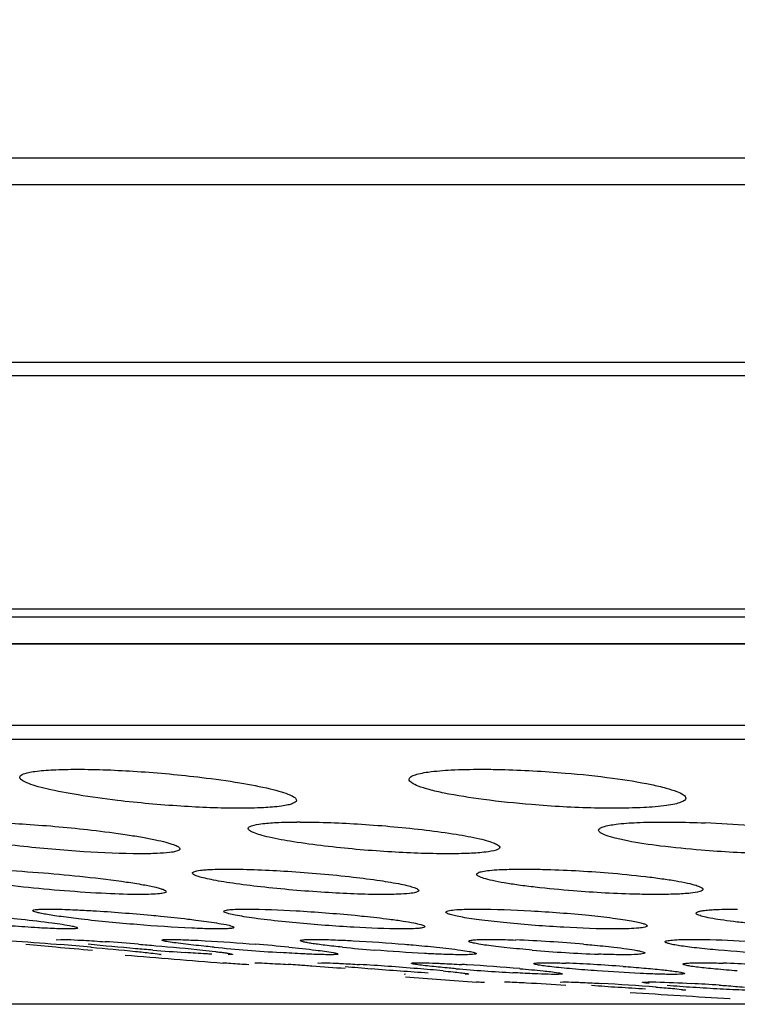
# Model space of a CAD drawing. Header units: millimetres. Extents: x 19266 to 21235, y -89 to 1237.
# Tile 16 of 74: x 19541 to 19555, y 664 to 683. Entities that reach past the tile are written whole.
import ezdxf

# ---------------------------------------------------------------- set-up
doc = ezdxf.new("R2010")
doc.units = ezdxf.units.MM
doc.header["$LTSCALE"] = 16.335
doc.header["$PDMODE"] = 3
doc.header["$PDSIZE"] = 0.3125
doc.layers.get('0').update_dxf_attribs({"linetype": 'CONTINUOUS'})
doc.layers.get('Defpoints').update_dxf_attribs({"linetype": 'CONTINUOUS'})
doc.layers.add('02___PRT_ALL_AXES', color=7, linetype='CONTINUOUS')
doc.layers.add('尺寸线', color=3, linetype='CONTINUOUS', lineweight=13)
doc.styles.get("Standard").update_dxf_attribs({"font": 'SimSun Regular.ttf', "width": 0.8})
doc.dimstyles.new('ISO-25', dxfattribs={"dimtxt": 15, "dimasz": 15, "dimexe": 1.25, "dimexo": 0.625, "dimtad": 1, "dimtoh": 1, "dimdsep": 46, "dimtxsty": 'Standard', "dimcen": 2.5, "dimadec": 0, "dimazin": 0, "dimtfac": 1, "dimtmove": 0, "dimatfit": 3, "dimldrblk": 'CLOSEDBLANK', "dimfxl": 1, "dimarcsym": 0})

# ---------------------------------------------------------------- blocks, each defined once
blk = doc.blocks.new('*D6')
at = {"layer": 'Defpoints', "color": 0, "transparency": 16777216}
for p in [(19358.908, 942.163), (19462.57, 942.163), (19586.548, 663.5)]:
    blk.add_point(p, dxfattribs=at)
at = {"layer": '尺寸线', "color": 0, "lineweight": -2, "transparency": 16777216}
for p, q in [((19461.945, 942.163), (19357.658, 942.163)), ((19358.908, 678.5), (19358.908, 927.163)), ((19585.923, 663.5), (19357.658, 663.5))]:
    blk.add_line(p, q, dxfattribs=at)
at = {"layer": '尺寸线', "color": 0, "transparency": 16777216}
for points in [[(19356.408, 927.163), (19361.408, 927.163), (19358.908, 942.163)], [(19356.408, 678.5), (19361.408, 678.5), (19358.908, 663.5)]]:
    blk.add_solid(points, dxfattribs=at)
at = {"layer": '尺寸线', "color": 0, "transparency": 16777216, "insert": (19349.033, 802.831), "char_height": 15, "attachment_point": 5, "rotation": 90}
blk.add_mtext('278.66mm [10.97in]', dxfattribs=at)
blk = doc.blocks.new('_ClosedBlank')
at = {"color": 0, "linetype": 'ByBlock', "lineweight": -2}
for p, q in [((-1, 0.1667), (0, 0)), ((-1, 0.1667), (-1, -0.1667)), ((0, 0), (-1, -0.1667))]:
    blk.add_line(p, q, dxfattribs=at)

msp = doc.modelspace()

# ---------------------------------------------------------------- linework, layer by layer
at = {"color": 7, "linetype": 'Continuous'}
for p, q in [((19470.512, 680.333), (19702.561, 680.333)), ((19471.096, 679.8), (19701.976, 679.8)), ((19476.181, 676.269), (19696.892, 676.269)), ((19477.168, 676.001), (19696.036, 676.001)), ((19681.057, 671.36), (19492.016, 671.36)), ((19680.666, 671.198), (19492.406, 671.198)), ((19495.297, 670.677), (19677.776, 670.677)), ((19677.601, 670.662), (19495.471, 670.662)), ((19666.768, 669.045), (19506.305, 669.045)), ((19666.213, 668.763), (19506.86, 668.763))]:
    msp.add_line(p, q, dxfattribs=at)
for start, end in [(265.22527, 265.4387), (265.8369, 265.99212), (266.32702, 266.54512)]:
    msp.add_arc((19586.536, 1185.996), 523.333, start, end, dxfattribs=at)
at = {"layer": '02___PRT_ALL_AXES', "color": 7, "linetype": 'Continuous'}
for p, q in [((19541.605, 664.695), (19541.683, 664.689)), ((19541.608, 664.783), (19541.694, 664.791)), ((19543.69, 664.489), (19543.659, 664.486)), ((19545.108, 664.494), (19545.023, 664.486)), ((19544.916, 664.326), (19544.919, 664.327)), ((19545.548, 664.324), (19545.575, 664.327)), ((19546.804, 664.321), (19546.877, 664.327)), ((19548.548, 664.098), (19548.522, 664.095)), ((19549.804, 664.101), (19549.73, 664.095)), ((19549.956, 663.947), (19549.959, 663.947)), ((19550.513, 663.946), (19550.535, 663.947)), ((19551.619, 663.943), (19551.68, 663.947)), ((19553.255, 663.939), (19553.374, 663.947)), ((19554.119, 663.782), (19554.058, 663.778)), ((19554.997, 663.617), (19554.999, 663.617))]:
    msp.add_line(p, q, dxfattribs=at)
for centre, radius, start, end in [((19546.449, 654.872), 12.253, 89.9983, 90.305), ((19553.521, 644.719), 22.409, 85.2389, 87.4851), ((19549.458, 753.26), 88.968, 264.54447, 264.92825), ((19532.828, 558.139), 106.917, 84.921, 85.24907), ((19538.629, 608.052), 56.831, 85.3456, 86.0175), ((19542.022, 620.94), 43.898, 84.5055, 85.3781), ((19549.597, 635.551), 29.251, 85.1153, 87.7651), ((19550.955, 770.006), 105.781, 264.92248, 265.3191), ((19547.998, 720.036), 55.638, 265.3873, 266.0519), ((19549.047, 710.112), 45.68, 264.5899, 266.2579), ((19550.515, 696.628), 32.154, 264.2472, 265.3903), ((19553.501, 693.551), 29.076, 265.1981, 267.7972), ((19541.775, 597.106), 67.333, 86.05448, 86.2193), ((19544.256, 609.457), 54.939, 85.8813, 86.4755), ((19547.351, 624.54), 39.819, 86.5169, 86.6678), ((19550.759, 637.778), 26.558, 86.7038, 87.8908), ((19550.265, 628.462), 35.886, 85.8322, 86.7715), ((19553.885, 636.032), 28.303, 85.6787, 88.0235), ((19540.481, 578.269), 86.214, 85.87279, 86.05793), ((19539.28, 561.58), 102.946, 85.50451, 85.87439), ((19551.481, 709.227), 45.163, 264.7468, 265.4077), ((19552.783, 725.326), 61.314, 265.39943, 265.94311), ((19543.76, 602.248), 62.165, 85.36231, 85.90239), ((19552.28, 717.878), 53.849, 265.9163, 266.5043), ((19545.292, 621.118), 43.233, 84.6891, 85.364), ((19553.236, 708.231), 44.177, 265.21, 266.6866), ((19547.066, 619.906), 44.462, 85.158, 86.5132), ((19549.202, 607.121), 56.886, 85.6437, 86.737), ((19551.902, 621.467), 42.511, 86.1116, 86.8652), ((19556.298, 717.254), 53.528, 265.6571, 266.2288), ((19556.507, 720.189), 56.47, 266.2128, 266.7634), ((19556.541, 697.975), 34.209, 265.3194, 266.1726), ((19557.107, 706.238), 42.491, 266.1554, 266.895), ((19556.395, 692.466), 28.7, 266.8241, 267.8118)]:
    msp.add_arc(centre, radius, start, end, dxfattribs=at)
for points, knots in [([(19540.878, 668.014), (19540.878, 668.048), (19540.958, 668.086), (19541.056, 668.112), (19541.254, 668.146), (19541.573, 668.168), (19541.853, 668.174), (19542.012, 668.174)], [0, 0, 0, 0, 0.08647, 0.1701, 0.282864, 0.592329, 1, 1, 1, 1]), ([(19542.817, 667.554), (19542.556, 667.585), (19542.087, 667.649), (19541.542, 667.75), (19541.204, 667.836), (19541.033, 667.895), (19540.927, 667.943), (19540.878, 667.993), (19540.878, 668.014)], [0, 0, 0, 0, 0.390598, 0.70366, 0.821646, 0.910417, 0.96877, 1, 1, 1, 1]), ([(19542.012, 668.174), (19542.411, 668.174), (19543.241, 668.139), (19544.067, 668.064), (19544.495, 668.012)], [0, 0, 0, 0, 0.481321, 1, 1, 1, 1]), ([(19544.495, 668.012), (19544.749, 667.981), (19545.205, 667.918), (19545.735, 667.818), (19546.063, 667.733), (19546.228, 667.675), (19546.331, 667.628), (19546.378, 667.579), (19546.378, 667.559)], [0, 0, 0, 0, 0.391571, 0.704272, 0.821916, 0.910397, 0.968623, 1, 1, 1, 1]), ([(19548.618, 667.973), (19548.618, 667.99), (19548.649, 668.03), (19548.728, 668.062), (19548.848, 668.096), (19549.094, 668.136), (19549.498, 668.167), (19549.847, 668.174), (19550.043, 668.174)], [0, 0, 0, 0, 0.033812, 0.090019, 0.174739, 0.288621, 0.598409, 1, 1, 1, 1]), ([(19550.043, 668.174), (19550.175, 668.174), (19550.735, 668.166), (19551.295, 668.135), (19551.722, 668.099)], [0, 0, 0, 0, 0.235323, 1, 1, 1, 1]), ([(19551.722, 668.099), (19552.036, 668.073), (19552.61, 668.013), (19553.28, 667.907), (19553.704, 667.811), (19553.921, 667.742), (19554.054, 667.686), (19554.118, 667.625), (19554.118, 667.6)], [0, 0, 0, 0, 0.381794, 0.697309, 0.817916, 0.908932, 0.968683, 1, 1, 1, 1]), ([(19551.05, 667.471), (19550.732, 667.497), (19550.151, 667.557), (19549.471, 667.663), (19549.04, 667.759), (19548.82, 667.829), (19548.684, 667.885), (19548.618, 667.947), (19548.618, 667.973)], [0, 0, 0, 0, 0.380977, 0.69669, 0.817553, 0.908799, 0.968702, 1, 1, 1, 1]), ([(19545.244, 667.399), (19544.855, 667.399), (19544.044, 667.432), (19543.235, 667.505), (19542.817, 667.554)], [0, 0, 0, 0, 0.480486, 1, 1, 1, 1]), ([(19546.378, 667.559), (19546.378, 667.525), (19546.298, 667.487), (19546.2, 667.461), (19546.002, 667.427), (19545.683, 667.405), (19545.403, 667.399), (19545.244, 667.399)], [0, 0, 0, 0, 0.086456, 0.170082, 0.282847, 0.592285, 1, 1, 1, 1]), ([(19552.693, 667.399), (19552.564, 667.399), (19552.016, 667.406), (19551.468, 667.436), (19551.05, 667.471)], [0, 0, 0, 0, 0.235308, 1, 1, 1, 1]), ([(19554.118, 667.6), (19554.118, 667.583), (19554.088, 667.543), (19554.009, 667.51), (19553.888, 667.477), (19553.642, 667.436), (19553.238, 667.406), (19552.89, 667.399), (19552.693, 667.399)], [0, 0, 0, 0, 0.033809, 0.09003, 0.174785, 0.288669, 0.598422, 1, 1, 1, 1]), ([(19539.85, 667.125), (19540.235, 667.125), (19541.055, 667.088), (19541.873, 667.015), (19542.306, 666.965)], [0, 0, 0, 0, 0.469033, 1, 1, 1, 1]), ([(19545.419, 666.995), (19545.419, 667.023), (19545.53, 667.07), (19545.702, 667.094), (19546.014, 667.121), (19546.248, 667.125), (19546.384, 667.125)], [0, 0, 0, 0, 0.083829, 0.279465, 0.589686, 1, 1, 1, 1]), ([(19546.449, 667.125), (19546.857, 667.125), (19547.694, 667.09), (19548.529, 667.016), (19548.956, 666.965)], [0, 0, 0, 0, 0.486457, 1, 1, 1, 1]), ([(19552.385, 666.961), (19552.385, 666.975), (19552.415, 667.009), (19552.532, 667.051), (19552.782, 667.093), (19553.185, 667.12), (19553.502, 667.125), (19553.681, 667.125)], [0, 0, 0, 0, 0.03147, 0.086706, 0.285247, 0.596609, 1, 1, 1, 1]), ([(19553.681, 667.125), (19553.746, 667.125), (19554.02, 667.124), (19554.295, 667.115), (19554.504, 667.106)], [0, 0, 0, 0, 0.237165, 1, 1, 1, 1]), ([(19540.875, 666.647), (19540.632, 666.674), (19540.285, 666.718), (19539.849, 666.788), (19539.583, 666.838), (19539.369, 666.886), (19539.207, 666.934), (19539.113, 666.97), (19539.062, 667.008), (19539.062, 667.026)], [0, 0, 0, 0, 0.392438, 0.561914, 0.70784, 0.826509, 0.91523, 0.972362, 1, 1, 1, 1]), ([(19542.306, 666.965), (19542.542, 666.937), (19542.879, 666.894), (19543.302, 666.825), (19543.559, 666.776), (19543.766, 666.729), (19543.921, 666.682), (19544.013, 666.647), (19544.061, 666.609), (19544.061, 666.593)], [0, 0, 0, 0, 0.393698, 0.563106, 0.708709, 0.826986, 0.915326, 0.972279, 1, 1, 1, 1]), ([(19546.937, 666.647), (19546.73, 666.671), (19546.36, 666.721), (19545.932, 666.798), (19545.669, 666.862), (19545.538, 666.907), (19545.457, 666.942), (19545.419, 666.979), (19545.419, 666.995)], [0, 0, 0, 0, 0.396818, 0.709205, 0.82581, 0.912934, 0.969954, 1, 1, 1, 1]), ([(19548.956, 666.965), (19549.157, 666.94), (19549.513, 666.892), (19549.926, 666.816), (19550.179, 666.753), (19550.305, 666.709), (19550.383, 666.675), (19550.419, 666.638), (19550.419, 666.623)], [0, 0, 0, 0, 0.397834, 0.709818, 0.82607, 0.912879, 0.969752, 1, 1, 1, 1]), ([(19554.426, 666.565), (19554.156, 666.587), (19553.666, 666.636), (19553.094, 666.72), (19552.735, 666.795), (19552.552, 666.85), (19552.441, 666.893), (19552.385, 666.941), (19552.385, 666.961)], [0, 0, 0, 0, 0.386417, 0.702026, 0.82177, 0.911781, 0.970253, 1, 1, 1, 1]), ([(19543.273, 666.493), (19542.898, 666.493), (19542.097, 666.529), (19541.299, 666.599), (19540.875, 666.647)], [0, 0, 0, 0, 0.468106, 1, 1, 1, 1]), ([(19549.388, 666.493), (19548.991, 666.493), (19548.172, 666.526), (19547.356, 666.597), (19546.937, 666.647)], [0, 0, 0, 0, 0.485188, 1, 1, 1, 1]), ([(19544.061, 666.593), (19544.062, 666.57), (19543.971, 666.532), (19543.832, 666.515), (19543.576, 666.494), (19543.384, 666.493), (19543.273, 666.493)], [0, 0, 0, 0, 0.082542, 0.276405, 0.586413, 1, 1, 1, 1]), ([(19550.419, 666.623), (19550.419, 666.612), (19550.396, 666.585), (19550.304, 666.55), (19550.107, 666.518), (19549.786, 666.497), (19549.532, 666.493), (19549.388, 666.493)], [0, 0, 0, 0, 0.031686, 0.08608, 0.281816, 0.591849, 1, 1, 1, 1]), ([(19556.089, 666.493), (19555.959, 666.493), (19555.404, 666.5), (19554.849, 666.53), (19554.426, 666.565)], [0, 0, 0, 0, 0.235547, 1, 1, 1, 1]), ([(19539.805, 666.189), (19540.035, 666.189), (19540.55, 666.171), (19541.616, 666.098), (19542.451, 666.013), (19542.999, 665.932)], [0, 0, 0, 0, 0.2155, 0.481802, 1, 1, 1, 1]), ([(19544.309, 666.109), (19544.309, 666.117), (19544.326, 666.134), (19544.392, 666.155), (19544.456, 666.164), (19544.506, 666.169)], [0, 0, 0, 0, 0.104531, 0.296071, 1, 1, 1, 1]), ([(19545.668, 665.836), (19545.482, 665.856), (19545.219, 665.889), (19544.89, 665.94), (19544.692, 665.976), (19544.534, 666.01), (19544.415, 666.044), (19544.346, 666.069), (19544.309, 666.097), (19544.309, 666.109)], [0, 0, 0, 0, 0.399967, 0.569632, 0.714247, 0.831117, 0.917814, 0.973297, 1, 1, 1, 1]), ([(19544.506, 666.169), (19544.54, 666.173), (19544.71, 666.186), (19544.881, 666.189), (19545.019, 666.189)], [0, 0, 0, 0, 0.197923, 1, 1, 1, 1]), ([(19545.019, 666.189), (19545.414, 666.189), (19546.245, 666.151), (19547.074, 666.08), (19547.507, 666.03)], [0, 0, 0, 0, 0.475457, 1, 1, 1, 1]), ([(19549.96, 666.085), (19549.96, 666.099), (19550.006, 666.128), (19550.089, 666.145), (19550.233, 666.167), (19550.344, 666.174), (19550.408, 666.178)], [0, 0, 0, 0, 0.089798, 0.28171, 0.586163, 1, 1, 1, 1]), ([(19551.881, 665.756), (19551.629, 665.776), (19551.266, 665.81), (19550.808, 665.867), (19550.523, 665.911), (19550.294, 665.953), (19550.118, 665.997), (19550.018, 666.031), (19549.96, 666.067), (19549.96, 666.085)], [0, 0, 0, 0, 0.386328, 0.55647, 0.704223, 0.825019, 0.915454, 0.973301, 1, 1, 1, 1]), ([(19550.408, 666.178), (19550.443, 666.179), (19550.603, 666.187), (19550.763, 666.189), (19550.887, 666.189)], [0, 0, 0, 0, 0.222464, 1, 1, 1, 1]), ([(19550.887, 666.189), (19551.015, 666.189), (19551.579, 666.181), (19552.142, 666.149), (19552.576, 666.114)], [0, 0, 0, 0, 0.226888, 1, 1, 1, 1]), ([(19552.576, 666.114), (19552.824, 666.094), (19553.181, 666.059), (19553.631, 666.002), (19553.909, 665.959), (19554.134, 665.917), (19554.305, 665.874), (19554.404, 665.841), (19554.459, 665.805), (19554.459, 665.788)], [0, 0, 0, 0, 0.387501, 0.557641, 0.705147, 0.825622, 0.915692, 0.973332, 1, 1, 1, 1]), ([(19543.272, 665.684), (19543.047, 665.684), (19542.545, 665.701), (19541.497, 665.771), (19540.676, 665.854), (19540.135, 665.932)], [0, 0, 0, 0, 0.214231, 0.478862, 1, 1, 1, 1]), ([(19542.999, 665.932), (19543.11, 665.916), (19543.304, 665.885), (19543.529, 665.841), (19543.663, 665.806), (19543.729, 665.784), (19543.769, 665.767), (19543.788, 665.749), (19543.788, 665.742)], [0, 0, 0, 0, 0.410597, 0.721186, 0.834314, 0.918061, 0.972284, 1, 1, 1, 1]), ([(19547.507, 666.03), (19547.685, 666.01), (19548.002, 665.969), (19548.37, 665.909), (19548.594, 665.86), (19548.707, 665.827), (19548.773, 665.802), (19548.809, 665.775), (19548.809, 665.763)], [0, 0, 0, 0, 0.401183, 0.715011, 0.831455, 0.917836, 0.973138, 1, 1, 1, 1]), ([(19543.788, 665.742), (19543.788, 665.728), (19543.728, 665.707), (19543.64, 665.696), (19543.471, 665.685), (19543.345, 665.684), (19543.272, 665.684)], [0, 0, 0, 0, 0.078914, 0.271152, 0.581683, 1, 1, 1, 1]), ([(19548.099, 665.684), (19547.714, 665.684), (19546.902, 665.72), (19546.092, 665.788), (19545.668, 665.836)], [0, 0, 0, 0, 0.473953, 1, 1, 1, 1]), ([(19548.809, 665.763), (19548.809, 665.744), (19548.724, 665.716), (19548.603, 665.7), (19548.371, 665.685), (19548.199, 665.684), (19548.099, 665.684)], [0, 0, 0, 0, 0.079419, 0.273412, 0.584993, 1, 1, 1, 1]), ([(19553.532, 665.684), (19553.407, 665.684), (19552.856, 665.691), (19552.306, 665.722), (19551.881, 665.756)], [0, 0, 0, 0, 0.226852, 1, 1, 1, 1]), ([(19554.459, 665.788), (19554.459, 665.778), (19554.438, 665.756), (19554.356, 665.73), (19554.178, 665.703), (19553.89, 665.687), (19553.662, 665.684), (19553.532, 665.684)], [0, 0, 0, 0, 0.029187, 0.082724, 0.278648, 0.590314, 1, 1, 1, 1]), ([(19538.684, 665.379), (19539.04, 665.361), (19539.781, 665.306), (19540.522, 665.236), (19540.907, 665.194)], [0, 0, 0, 0, 0.47833, 1, 1, 1, 1]), ([(19541.138, 665.363), (19541.138, 665.371), (19541.175, 665.382), (19541.227, 665.388), (19541.329, 665.394), (19541.405, 665.394), (19541.449, 665.394)], [0, 0, 0, 0, 0.075633, 0.267223, 0.577602, 1, 1, 1, 1]), ([(19542.096, 665.193), (19541.963, 665.209), (19541.775, 665.232), (19541.542, 665.265), (19541.403, 665.288), (19541.294, 665.309), (19541.211, 665.328), (19541.166, 665.342), (19541.138, 665.356), (19541.138, 665.363)], [0, 0, 0, 0, 0.409633, 0.580393, 0.724425, 0.839666, 0.924424, 0.977395, 1, 1, 1, 1]), ([(19541.449, 665.394), (19541.487, 665.394), (19541.666, 665.392), (19541.845, 665.386), (19541.987, 665.379)], [0, 0, 0, 0, 0.209446, 1, 1, 1, 1]), ([(19541.987, 665.379), (19542.101, 665.374), (19542.601, 665.347), (19543.101, 665.308), (19543.486, 665.272)], [0, 0, 0, 0, 0.228639, 1, 1, 1, 1]), ([(19543.486, 665.272), (19543.55, 665.266), (19543.793, 665.243), (19544.037, 665.217), (19544.216, 665.196)], [0, 0, 0, 0, 0.263045, 1, 1, 1, 1]), ([(19544.932, 665.349), (19544.932, 665.361), (19544.987, 665.375), (19545.064, 665.385), (19545.214, 665.393), (19545.326, 665.394), (19545.391, 665.394)], [0, 0, 0, 0, 0.076014, 0.268485, 0.580151, 1, 1, 1, 1]), ([(19546.375, 665.118), (19546.182, 665.136), (19545.905, 665.165), (19545.559, 665.209), (19545.346, 665.24), (19545.178, 665.269), (19545.047, 665.296), (19544.978, 665.318), (19544.932, 665.337), (19544.932, 665.349)], [0, 0, 0, 0, 0.396549, 0.56749, 0.714284, 0.833261, 0.921279, 0.976711, 1, 1, 1, 1]), ([(19545.391, 665.394), (19545.718, 665.394), (19546.436, 665.362), (19547.152, 665.308), (19547.542, 665.27)], [0, 0, 0, 0, 0.455257, 1, 1, 1, 1]), ([(19547.542, 665.27), (19547.604, 665.264), (19547.833, 665.241), (19548.063, 665.215), (19548.23, 665.194)], [0, 0, 0, 0, 0.269222, 1, 1, 1, 1]), ([(19549.351, 665.332), (19549.351, 665.338), (19549.366, 665.351), (19549.42, 665.366), (19549.541, 665.383), (19549.737, 665.392), (19549.893, 665.394), (19549.981, 665.394)], [0, 0, 0, 0, 0.027042, 0.079123, 0.272754, 0.584643, 1, 1, 1, 1]), ([(19550.558, 665.118), (19550.393, 665.134), (19550.159, 665.16), (19549.867, 665.2), (19549.691, 665.228), (19549.551, 665.254), (19549.445, 665.281), (19549.386, 665.301), (19549.351, 665.322), (19549.351, 665.332)], [0, 0, 0, 0, 0.401716, 0.57197, 0.716929, 0.833861, 0.920274, 0.975002, 1, 1, 1, 1]), ([(19549.981, 665.394), (19550.333, 665.394), (19551.072, 665.364), (19551.809, 665.309), (19552.194, 665.27)], [0, 0, 0, 0, 0.475487, 1, 1, 1, 1]), ([(19552.194, 665.27), (19552.353, 665.254), (19552.577, 665.229), (19552.858, 665.19), (19553.026, 665.163), (19553.16, 665.137), (19553.261, 665.111), (19553.318, 665.092), (19553.35, 665.072), (19553.351, 665.062)], [0, 0, 0, 0, 0.40298, 0.573165, 0.717781, 0.834281, 0.920366, 0.974886, 1, 1, 1, 1]), ([(19554.324, 665.313), (19554.324, 665.322), (19554.353, 665.342), (19554.408, 665.354), (19554.501, 665.37), (19554.574, 665.376), (19554.616, 665.379)], [0, 0, 0, 0, 0.090682, 0.281922, 0.58564, 1, 1, 1, 1]), ([(19556.031, 665.056), (19555.807, 665.071), (19555.484, 665.098), (19555.078, 665.143), (19554.825, 665.177), (19554.621, 665.21), (19554.464, 665.244), (19554.378, 665.27), (19554.324, 665.298), (19554.324, 665.313)], [0, 0, 0, 0, 0.387752, 0.558426, 0.706528, 0.827433, 0.917668, 0.974877, 1, 1, 1, 1]), ([(19554.616, 665.379), (19554.653, 665.382), (19554.83, 665.392), (19555.008, 665.394), (19555.149, 665.394)], [0, 0, 0, 0, 0.209372, 1, 1, 1, 1]), ([(19540.907, 665.194), (19541.113, 665.171), (19541.45, 665.13), (19541.787, 665.083), (19541.917, 665.056)], [0, 0, 0, 0, 0.609735, 1, 1, 1, 1]), ([(19544.298, 665.014), (19543.934, 665.03), (19543.199, 665.081), (19542.465, 665.151), (19542.096, 665.193)], [0, 0, 0, 0, 0.494652, 1, 1, 1, 1]), ([(19544.216, 665.196), (19544.271, 665.19), (19544.463, 665.166), (19544.655, 665.14), (19544.791, 665.118)], [0, 0, 0, 0, 0.284916, 1, 1, 1, 1]), ([(19544.791, 665.118), (19544.853, 665.108), (19544.955, 665.09), (19545.057, 665.068), (19545.095, 665.055)], [0, 0, 0, 0, 0.610655, 1, 1, 1, 1]), ([(19548.473, 664.999), (19548.155, 664.999), (19547.455, 665.03), (19546.756, 665.082), (19546.375, 665.118)], [0, 0, 0, 0, 0.454116, 1, 1, 1, 1]), ([(19548.23, 665.194), (19548.32, 665.182), (19548.481, 665.159), (19548.69, 665.125), (19548.83, 665.092), (19548.905, 665.072), (19548.925, 665.056)], [0, 0, 0, 0, 0.383877, 0.685133, 0.892284, 1, 1, 1, 1]), ([(19552.72, 664.999), (19552.377, 664.999), (19551.656, 665.028), (19550.935, 665.081), (19550.558, 665.118)], [0, 0, 0, 0, 0.473978, 1, 1, 1, 1]), ([(19541.383, 665.014), (19541.334, 665.016), (19541.114, 665.028), (19540.894, 665.043), (19540.724, 665.056)], [0, 0, 0, 0, 0.226582, 1, 1, 1, 1]), ([(19541.838, 664.999), (19541.808, 664.999), (19541.656, 665.001), (19541.505, 665.008), (19541.383, 665.014)], [0, 0, 0, 0, 0.198718, 1, 1, 1, 1]), ([(19542.028, 665.018), (19542.028, 665.013), (19542.006, 665.007), (19541.974, 665.003), (19541.912, 665), (19541.865, 664.999), (19541.838, 664.999)], [0, 0, 0, 0, 0.075999, 0.266451, 0.575454, 1, 1, 1, 1]), ([(19541.917, 665.056), (19541.945, 665.05), (19541.982, 665.041), (19542.017, 665.029), (19542.028, 665.022), (19542.028, 665.018)], [0, 0, 0, 0, 0.720834, 0.91256, 1, 1, 1, 1]), ([(19544.827, 664.999), (19544.79, 664.999), (19544.613, 665.001), (19544.437, 665.008), (19544.298, 665.014)], [0, 0, 0, 0, 0.209838, 1, 1, 1, 1]), ([(19544.983, 665.002), (19544.972, 665.002), (19544.92, 665), (19544.867, 664.999), (19544.827, 664.999)], [0, 0, 0, 0, 0.219783, 1, 1, 1, 1]), ([(19545.106, 665.014), (19545.098, 665.012), (19545.058, 665.006), (19545.017, 665.004), (19544.983, 665.002)], [0, 0, 0, 0, 0.183064, 1, 1, 1, 1]), ([(19545.095, 665.055), (19545.106, 665.052), (19545.12, 665.047), (19545.138, 665.035), (19545.138, 665.03)], [0, 0, 0, 0, 0.685759, 1, 1, 1, 1]), ([(19545.138, 665.03), (19545.138, 665.028), (19545.131, 665.017), (19545.116, 665.016), (19545.106, 665.014)], [0, 0, 0, 0, 0.133925, 1, 1, 1, 1]), ([(19548.932, 665.045), (19548.932, 665.033), (19548.877, 665.018), (19548.8, 665.008), (19548.65, 665), (19548.538, 664.999), (19548.473, 664.999)], [0, 0, 0, 0, 0.076007, 0.268377, 0.580026, 1, 1, 1, 1]), ([(19548.925, 665.056), (19548.927, 665.054), (19548.93, 665.051), (19548.932, 665.047), (19548.932, 665.045)], [0, 0, 0, 0, 0.576951, 1, 1, 1, 1]), ([(19553.351, 665.062), (19553.351, 665.056), (19553.336, 665.042), (19553.281, 665.027), (19553.161, 665.011), (19552.965, 665.001), (19552.809, 664.999), (19552.72, 664.999)], [0, 0, 0, 0, 0.027015, 0.079096, 0.272702, 0.584534, 1, 1, 1, 1]), ([(19540.221, 664.791), (19540.279, 664.791), (19540.439, 664.782), (19540.9, 664.753), (19541.304, 664.72), (19541.605, 664.695)], [0, 0, 0, 0, 0.123958, 0.346371, 1, 1, 1, 1]), ([(19541.614, 664.779), (19541.613, 664.78), (19541.611, 664.781), (19541.608, 664.783), (19541.608, 664.783)], [0, 0, 0, 0, 0.665698, 1, 1, 1, 1]), ([(19541.694, 664.791), (19541.714, 664.791), (19541.826, 664.789), (19541.938, 664.784), (19542.029, 664.779)], [0, 0, 0, 0, 0.182231, 1, 1, 1, 1]), ([(19542.029, 664.779), (19542.069, 664.777), (19542.252, 664.767), (19542.434, 664.755), (19542.576, 664.745)], [0, 0, 0, 0, 0.21964, 1, 1, 1, 1]), ([(19543.524, 664.578), (19543.409, 664.587), (19542.981, 664.623), (19542.553, 664.662), (19542.24, 664.695)], [0, 0, 0, 0, 0.267888, 1, 1, 1, 1]), ([(19543.24, 664.695), (19543.355, 664.686), (19543.78, 664.65), (19544.205, 664.611), (19544.515, 664.578)], [0, 0, 0, 0, 0.270247, 1, 1, 1, 1]), ([(19543.707, 664.776), (19543.707, 664.781), (19543.727, 664.785), (19543.754, 664.788), (19543.809, 664.791), (19543.85, 664.791), (19543.874, 664.791)], [0, 0, 0, 0, 0.073801, 0.264401, 0.574222, 1, 1, 1, 1]), ([(19544.179, 664.695), (19544.112, 664.703), (19543.996, 664.717), (19543.861, 664.737), (19543.782, 664.751), (19543.742, 664.76), (19543.721, 664.767), (19543.707, 664.773), (19543.707, 664.776)], [0, 0, 0, 0, 0.42043, 0.733533, 0.845986, 0.927775, 0.978657, 1, 1, 1, 1]), ([(19543.874, 664.791), (19543.901, 664.791), (19544.036, 664.789), (19544.172, 664.784), (19544.281, 664.779)], [0, 0, 0, 0, 0.198087, 1, 1, 1, 1]), ([(19544.74, 664.636), (19544.688, 664.641), (19544.501, 664.659), (19544.314, 664.679), (19544.179, 664.695)], [0, 0, 0, 0, 0.27505, 1, 1, 1, 1]), ([(19544.281, 664.779), (19544.374, 664.775), (19544.801, 664.753), (19545.227, 664.722), (19545.559, 664.695)], [0, 0, 0, 0, 0.218579, 1, 1, 1, 1]), ([(19546.454, 664.767), (19546.454, 664.774), (19546.487, 664.781), (19546.531, 664.786), (19546.621, 664.79), (19546.687, 664.791), (19546.726, 664.791)], [0, 0, 0, 0, 0.073244, 0.264937, 0.57622, 1, 1, 1, 1]), ([(19547.292, 664.636), (19547.176, 664.648), (19547.012, 664.666), (19546.807, 664.692), (19546.686, 664.709), (19546.591, 664.725), (19546.517, 664.74), (19546.48, 664.751), (19546.454, 664.761), (19546.454, 664.767)], [0, 0, 0, 0, 0.410781, 0.581899, 0.726122, 0.841377, 0.92595, 0.978467, 1, 1, 1, 1]), ([(19546.726, 664.791), (19546.759, 664.791), (19546.918, 664.79), (19547.077, 664.784), (19547.202, 664.779)], [0, 0, 0, 0, 0.209167, 1, 1, 1, 1]), ([(19547.202, 664.779), (19547.304, 664.775), (19547.746, 664.754), (19548.188, 664.723), (19548.528, 664.695)], [0, 0, 0, 0, 0.229002, 1, 1, 1, 1]), ([(19548.528, 664.695), (19548.584, 664.69), (19548.797, 664.672), (19549.009, 664.652), (19549.165, 664.636)], [0, 0, 0, 0, 0.263614, 1, 1, 1, 1]), ([(19549.805, 664.756), (19549.805, 664.766), (19549.855, 664.776), (19549.92, 664.784), (19550.052, 664.79), (19550.15, 664.791), (19550.207, 664.791)], [0, 0, 0, 0, 0.073705, 0.266294, 0.578845, 1, 1, 1, 1]), ([(19551.067, 664.578), (19550.898, 664.592), (19550.657, 664.614), (19550.353, 664.648), (19550.167, 664.672), (19550.02, 664.694), (19549.905, 664.715), (19549.847, 664.732), (19549.805, 664.746), (19549.805, 664.756)], [0, 0, 0, 0, 0.397585, 0.56888, 0.715882, 0.834896, 0.922747, 0.97775, 1, 1, 1, 1]), ([(19550.207, 664.791), (19550.245, 664.791), (19550.422, 664.79), (19550.6, 664.784), (19550.738, 664.779)], [0, 0, 0, 0, 0.217919, 1, 1, 1, 1]), ([(19552.088, 664.695), (19552.142, 664.691), (19552.343, 664.673), (19552.544, 664.653), (19552.69, 664.636)], [0, 0, 0, 0, 0.269225, 1, 1, 1, 1]), ([(19553.708, 664.743), (19553.708, 664.748), (19553.722, 664.758), (19553.769, 664.769), (19553.875, 664.782), (19554.045, 664.789), (19554.182, 664.791), (19554.26, 664.791)], [0, 0, 0, 0, 0.025133, 0.076612, 0.270425, 0.583275, 1, 1, 1, 1]), ([(19554.764, 664.578), (19554.62, 664.59), (19554.415, 664.61), (19554.159, 664.641), (19554.005, 664.663), (19553.883, 664.683), (19553.79, 664.703), (19553.74, 664.719), (19553.708, 664.734), (19553.708, 664.743)], [0, 0, 0, 0, 0.403088, 0.573812, 0.719051, 0.836043, 0.922247, 0.976393, 1, 1, 1, 1]), ([(19554.26, 664.791), (19554.567, 664.791), (19555.213, 664.768), (19555.858, 664.725), (19556.196, 664.695)], [0, 0, 0, 0, 0.475465, 1, 1, 1, 1]), ([(19542.293, 664.636), (19542.589, 664.61), (19542.986, 664.574), (19543.44, 664.525), (19543.599, 664.507), (19543.656, 664.497)], [0, 0, 0, 0, 0.649879, 0.872738, 1, 1, 1, 1]), ([(19543.656, 664.497), (19543.664, 664.496), (19543.673, 664.492), (19543.69, 664.492), (19543.69, 664.489)], [0, 0, 0, 0, 0.738191, 1, 1, 1, 1]), ([(19544.696, 664.497), (19544.658, 664.499), (19544.481, 664.509), (19544.305, 664.52), (19544.167, 664.53)], [0, 0, 0, 0, 0.219638, 1, 1, 1, 1]), ([(19544.515, 664.578), (19544.598, 664.569), (19544.716, 664.556), (19544.862, 664.538), (19544.947, 664.527), (19545.013, 664.517), (19545.065, 664.509), (19545.089, 664.501), (19545.108, 664.497), (19545.108, 664.494)], [0, 0, 0, 0, 0.419405, 0.591023, 0.734415, 0.847893, 0.93042, 0.981113, 1, 1, 1, 1]), ([(19546.643, 664.497), (19546.6, 664.499), (19546.407, 664.509), (19546.214, 664.52), (19546.065, 664.53)], [0, 0, 0, 0, 0.226544, 1, 1, 1, 1]), ([(19546.225, 664.636), (19546.405, 664.619), (19546.7, 664.587), (19546.995, 664.551), (19547.109, 664.53)], [0, 0, 0, 0, 0.60995, 1, 1, 1, 1]), ([(19547.041, 664.486), (19547.014, 664.486), (19546.882, 664.488), (19546.749, 664.493), (19546.643, 664.497)], [0, 0, 0, 0, 0.198745, 1, 1, 1, 1]), ([(19547.207, 664.501), (19547.207, 664.496), (19547.187, 664.492), (19547.16, 664.489), (19547.105, 664.486), (19547.065, 664.486), (19547.041, 664.486)], [0, 0, 0, 0, 0.073608, 0.264144, 0.574048, 1, 1, 1, 1]), ([(19547.109, 664.53), (19547.134, 664.525), (19547.167, 664.519), (19547.197, 664.509), (19547.207, 664.503), (19547.207, 664.501)], [0, 0, 0, 0, 0.725825, 0.916889, 1, 1, 1, 1]), ([(19549.219, 664.497), (19549.121, 664.501), (19548.691, 664.522), (19548.262, 664.551), (19547.931, 664.578)], [0, 0, 0, 0, 0.228113, 1, 1, 1, 1]), ([(19549.165, 664.636), (19549.326, 664.619), (19549.542, 664.595), (19549.791, 664.557), (19549.88, 664.54), (19549.914, 664.53)], [0, 0, 0, 0, 0.640718, 0.859712, 1, 1, 1, 1]), ([(19549.681, 664.486), (19549.649, 664.486), (19549.495, 664.487), (19549.341, 664.492), (19549.219, 664.497)], [0, 0, 0, 0, 0.209858, 1, 1, 1, 1]), ([(19549.848, 664.49), (19549.836, 664.489), (19549.781, 664.487), (19549.725, 664.486), (19549.681, 664.486)], [0, 0, 0, 0, 0.20937, 1, 1, 1, 1]), ([(19549.927, 664.498), (19549.922, 664.497), (19549.896, 664.493), (19549.869, 664.491), (19549.848, 664.49)], [0, 0, 0, 0, 0.190755, 1, 1, 1, 1]), ([(19549.914, 664.53), (19549.924, 664.527), (19549.937, 664.523), (19549.954, 664.514), (19549.954, 664.51)], [0, 0, 0, 0, 0.697235, 1, 1, 1, 1]), ([(19549.954, 664.51), (19549.954, 664.509), (19549.947, 664.499), (19549.936, 664.499), (19549.927, 664.498)], [0, 0, 0, 0, 0.125345, 1, 1, 1, 1]), ([(19552.903, 664.486), (19552.866, 664.486), (19552.692, 664.487), (19552.519, 664.492), (19552.384, 664.497)], [0, 0, 0, 0, 0.218355, 1, 1, 1, 1]), ([(19552.69, 664.636), (19552.776, 664.626), (19552.928, 664.608), (19553.103, 664.581), (19553.207, 664.56), (19553.259, 664.547), (19553.288, 664.537), (19553.305, 664.526), (19553.305, 664.521)], [0, 0, 0, 0, 0.414557, 0.727101, 0.84029, 0.92337, 0.975921, 1, 1, 1, 1]), ([(19553.225, 664.497), (19553.206, 664.495), (19553.099, 664.487), (19552.991, 664.486), (19552.903, 664.486)], [0, 0, 0, 0, 0.18297, 1, 1, 1, 1]), ([(19553.305, 664.521), (19553.305, 664.513), (19553.268, 664.503), (19553.245, 664.5), (19553.225, 664.497)], [0, 0, 0, 0, 0.283883, 1, 1, 1, 1]), ([(19556.656, 664.486), (19556.356, 664.486), (19555.725, 664.508), (19555.095, 664.549), (19554.764, 664.578)], [0, 0, 0, 0, 0.473984, 1, 1, 1, 1]), ([(19544.919, 664.327), (19544.97, 664.327), (19545.141, 664.311), (19545.312, 664.301), (19545.432, 664.292)], [0, 0, 0, 0, 0.296928, 1, 1, 1, 1]), ([(19545.575, 664.327), (19545.649, 664.327), (19545.863, 664.314), (19546.076, 664.301), (19546.215, 664.292)], [0, 0, 0, 0, 0.348266, 1, 1, 1, 1]), ([(19546.809, 664.318), (19546.808, 664.318), (19546.806, 664.319), (19546.804, 664.32), (19546.804, 664.321)], [0, 0, 0, 0, 0.679089, 1, 1, 1, 1]), ([(19546.877, 664.327), (19546.895, 664.327), (19546.99, 664.325), (19547.086, 664.321), (19547.164, 664.318)], [0, 0, 0, 0, 0.182265, 1, 1, 1, 1]), ([(19547.164, 664.318), (19547.199, 664.316), (19547.355, 664.309), (19547.511, 664.3), (19547.633, 664.292)], [0, 0, 0, 0, 0.219613, 1, 1, 1, 1]), ([(19548.662, 664.316), (19548.662, 664.319), (19548.68, 664.322), (19548.703, 664.325), (19548.75, 664.326), (19548.784, 664.327), (19548.805, 664.327)], [0, 0, 0, 0, 0.071892, 0.26256, 0.573095, 1, 1, 1, 1]), ([(19549.067, 664.254), (19549.01, 664.26), (19548.91, 664.271), (19548.794, 664.286), (19548.726, 664.297), (19548.692, 664.303), (19548.674, 664.309), (19548.662, 664.313), (19548.662, 664.316)], [0, 0, 0, 0, 0.421414, 0.734978, 0.847446, 0.929084, 0.979587, 1, 1, 1, 1]), ([(19548.805, 664.327), (19548.828, 664.327), (19548.944, 664.325), (19549.061, 664.321), (19549.154, 664.318)], [0, 0, 0, 0, 0.198113, 1, 1, 1, 1]), ([(19549.154, 664.318), (19549.193, 664.316), (19549.363, 664.309), (19549.533, 664.3), (19549.665, 664.292)], [0, 0, 0, 0, 0.226567, 1, 1, 1, 1]), ([(19551.094, 664.309), (19551.094, 664.314), (19551.124, 664.318), (19551.16, 664.324), (19551.238, 664.326), (19551.294, 664.327), (19551.328, 664.327)], [0, 0, 0, 0, 0.07132, 0.263099, 0.575105, 1, 1, 1, 1]), ([(19552.359, 664.165), (19552.193, 664.177), (19551.954, 664.196), (19551.653, 664.224), (19551.466, 664.243), (19551.314, 664.261), (19551.211, 664.277), (19551.151, 664.288), (19551.121, 664.295), (19551.104, 664.3), (19551.094, 664.306), (19551.094, 664.309)], [0, 0, 0, 0, 0.391345, 0.563248, 0.712143, 0.833298, 0.923059, 0.955341, 0.978835, 0.993499, 1, 1, 1, 1]), ([(19551.328, 664.327), (19551.356, 664.327), (19551.492, 664.326), (19551.629, 664.322), (19551.736, 664.318)], [0, 0, 0, 0, 0.209168, 1, 1, 1, 1]), ([(19554.062, 664.3), (19554.062, 664.306), (19554.092, 664.313), (19554.11, 664.316), (19554.126, 664.318)], [0, 0, 0, 0, 0.279097, 1, 1, 1, 1]), ([(19555.143, 664.165), (19554.998, 664.176), (19554.791, 664.193), (19554.531, 664.218), (19554.372, 664.236), (19554.246, 664.253), (19554.147, 664.269), (19554.098, 664.283), (19554.062, 664.292), (19554.062, 664.3)], [0, 0, 0, 0, 0.398423, 0.569998, 0.71716, 0.836199, 0.923918, 0.978585, 1, 1, 1, 1]), ([(19554.126, 664.318), (19554.134, 664.318), (19554.175, 664.322), (19554.217, 664.324), (19554.249, 664.325)], [0, 0, 0, 0, 0.203185, 1, 1, 1, 1]), ([(19554.249, 664.325), (19554.261, 664.325), (19554.313, 664.326), (19554.365, 664.327), (19554.406, 664.327)], [0, 0, 0, 0, 0.224854, 1, 1, 1, 1]), ([(19554.406, 664.327), (19554.439, 664.327), (19554.591, 664.326), (19554.743, 664.322), (19554.861, 664.318)], [0, 0, 0, 0, 0.217934, 1, 1, 1, 1]), ([(19549.547, 664.209), (19549.503, 664.213), (19549.343, 664.227), (19549.183, 664.242), (19549.067, 664.254)], [0, 0, 0, 0, 0.275085, 1, 1, 1, 1]), ([(19549.293, 664.165), (19549.36, 664.159), (19549.477, 664.147), (19549.63, 664.132), (19549.732, 664.117), (19549.784, 664.11), (19549.8, 664.104)], [0, 0, 0, 0, 0.39072, 0.694792, 0.900263, 1, 1, 1, 1]), ([(19549.8, 664.104), (19549.801, 664.104), (19549.802, 664.103), (19549.804, 664.102), (19549.804, 664.101)], [0, 0, 0, 0, 0.668401, 1, 1, 1, 1]), ([(19551.179, 664.104), (19551.141, 664.105), (19550.976, 664.112), (19550.81, 664.121), (19550.682, 664.129)], [0, 0, 0, 0, 0.226511, 1, 1, 1, 1]), ([(19550.819, 664.209), (19550.973, 664.196), (19551.227, 664.172), (19551.48, 664.145), (19551.578, 664.129)], [0, 0, 0, 0, 0.610058, 1, 1, 1, 1]), ([(19551.519, 664.095), (19551.497, 664.095), (19551.383, 664.097), (19551.27, 664.1), (19551.179, 664.104)], [0, 0, 0, 0, 0.198753, 1, 1, 1, 1]), ([(19551.662, 664.106), (19551.662, 664.103), (19551.644, 664.1), (19551.622, 664.097), (19551.575, 664.096), (19551.54, 664.095), (19551.519, 664.095)], [0, 0, 0, 0, 0.071691, 0.262292, 0.572912, 1, 1, 1, 1]), ([(19551.578, 664.129), (19551.599, 664.125), (19551.628, 664.12), (19551.653, 664.113), (19551.662, 664.109), (19551.662, 664.106)], [0, 0, 0, 0, 0.729893, 0.920482, 1, 1, 1, 1]), ([(19553.465, 664.104), (19553.381, 664.107), (19553.012, 664.122), (19552.644, 664.145), (19552.359, 664.165)], [0, 0, 0, 0, 0.228111, 1, 1, 1, 1]), ([(19552.873, 664.254), (19553.011, 664.244), (19553.266, 664.223), (19553.611, 664.192), (19553.869, 664.161), (19554.009, 664.142), (19554.06, 664.129)], [0, 0, 0, 0, 0.346912, 0.644838, 0.868782, 1, 1, 1, 1]), ([(19553.861, 664.095), (19553.833, 664.095), (19553.701, 664.096), (19553.569, 664.1), (19553.465, 664.104)], [0, 0, 0, 0, 0.209863, 1, 1, 1, 1]), ([(19554.072, 664.104), (19554.061, 664.102), (19553.991, 664.096), (19553.92, 664.095), (19553.861, 664.095)], [0, 0, 0, 0, 0.155748, 1, 1, 1, 1]), ([(19554.06, 664.129), (19554.069, 664.127), (19554.079, 664.124), (19554.094, 664.117), (19554.094, 664.113)], [0, 0, 0, 0, 0.70596, 1, 1, 1, 1]), ([(19554.094, 664.113), (19554.094, 664.112), (19554.089, 664.105), (19554.079, 664.105), (19554.072, 664.104)], [0, 0, 0, 0, 0.116941, 1, 1, 1, 1]), ([(19549.959, 663.947), (19549.964, 663.947), (19550.017, 663.945), (19550.07, 663.942), (19550.117, 663.939)], [0, 0, 0, 0, 0.105514, 1, 1, 1, 1]), ([(19550.535, 663.947), (19550.547, 663.947), (19550.622, 663.946), (19550.697, 663.942), (19550.76, 663.939)], [0, 0, 0, 0, 0.151533, 1, 1, 1, 1]), ([(19550.76, 663.939), (19550.825, 663.936), (19551.148, 663.918), (19551.472, 663.898), (19551.731, 663.881)], [0, 0, 0, 0, 0.19906, 1, 1, 1, 1]), ([(19551.68, 663.947), (19551.697, 663.947), (19551.793, 663.946), (19551.888, 663.942), (19551.967, 663.939)], [0, 0, 0, 0, 0.177014, 1, 1, 1, 1]), ([(19551.967, 663.939), (19552.002, 663.938), (19552.16, 663.93), (19552.317, 663.922), (19552.44, 663.915)], [0, 0, 0, 0, 0.220641, 1, 1, 1, 1]), ([(19553.39, 663.915), (19553.371, 663.917), (19553.338, 663.922), (19553.293, 663.927), (19553.272, 663.933), (19553.255, 663.936), (19553.255, 663.939)], [0, 0, 0, 0, 0.427018, 0.737817, 0.928959, 1, 1, 1, 1]), ([(19553.374, 663.947), (19553.424, 663.947), (19553.708, 663.942), (19553.992, 663.928), (19554.227, 663.915)], [0, 0, 0, 0, 0.173868, 1, 1, 1, 1]), ([(19553.523, 663.843), (19553.577, 663.839), (19553.745, 663.825), (19553.914, 663.811), (19554.028, 663.798)], [0, 0, 0, 0, 0.31749, 1, 1, 1, 1]), ([(19554.028, 663.798), (19554.037, 663.797), (19554.064, 663.793), (19554.091, 663.79), (19554.108, 663.786)], [0, 0, 0, 0, 0.337354, 1, 1, 1, 1]), ([(19554.108, 663.786), (19554.111, 663.786), (19554.114, 663.785), (19554.119, 663.783), (19554.119, 663.782)], [0, 0, 0, 0, 0.720135, 1, 1, 1, 1]), ([(19554.785, 663.881), (19554.83, 663.878), (19554.998, 663.866), (19555.165, 663.853), (19555.288, 663.843)], [0, 0, 0, 0, 0.268759, 1, 1, 1, 1])]:
    msp.add_open_spline(points, degree=3, knots=knots, dxfattribs=at)

# ---------------------------------------------------------------- dimensions: what is measured, and where the dimension line sits
at = {"layer": '尺寸线'}
dim = msp.add_linear_dim(base=(19358.908, 942.163), p1=(19586.548, 663.5), p2=(19462.57, 942.163), angle=90, dimstyle='ISO-25', override={"dimpost": 'mm'}, dxfattribs=at)
dim.commit()
dim.dimension.update_dxf_attribs({"geometry": '*D6', "text_midpoint": (19349.033, 802.831)})

doc.saveas('drawing.dxf')
